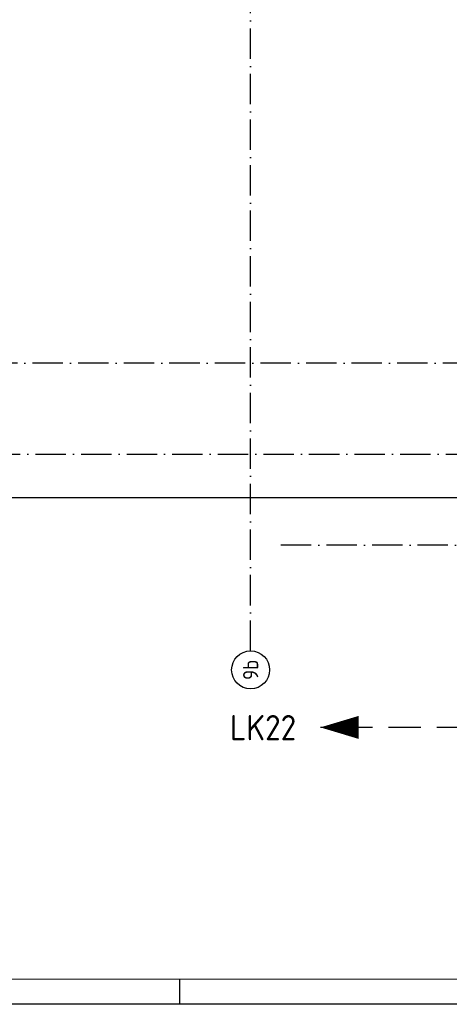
# Model space of a CAD drawing. Header units: millimetres. Extents: x 89505 to 240707, y 191 to 84291.
# Tile 18 of 50: x 165045 to 173529, y 191 to 19648. Entities that reach past the tile are written whole.
import ezdxf
from ezdxf.enums import TextEntityAlignment as Align

# ---------------------------------------------------------------- set-up
doc = ezdxf.new("R2010")
doc.units = ezdxf.units.MM
doc.header["$LTSCALE"] = 100
doc.linetypes.add('DASHDOT', pattern=[9, 6, -1.5, 0, -1.5])
doc.linetypes.add('HIDDEN', pattern=[9.525, 6.35, -3.175])
doc.layers.get('0').update_dxf_attribs({"linetype": 'CONTINUOUS'})
for name, color, linetype in [('AL$7----_STRAMIEN', 1, 'DASHDOT'), ('AL27----_DAKEN', 7, 'CONTINUOUS'), ('LIJN025', 10, 'CONTINUOUS'), ('LIJN050', 90, 'CONTINUOUS'), ('LIJN070', 130, 'CONTINUOUS'), ('TEKST25', 10, 'CONTINUOUS'), ('TEKST35', 50, 'CONTINUOUS'), ('TEKST50', 90, 'CONTINUOUS')]:
    doc.layers.add(name, color=color, linetype=linetype)
doc.styles.add('ISO', font='ISO.shx')
doc.styles.add('MAATVOERING', font='iso.shx')
doc.styles.add('ROMAND', font='romand')
doc.styles.get("Standard").update_dxf_attribs({"font": 'iso.shx'})

# ---------------------------------------------------------------- blocks, each defined once
blk = doc.blocks.new('A0-GE')
at = {"layer": 'LIJN025'}
blk.add_line((775, 0), (775, 5), dxfattribs=at)
blk.add_lwpolyline([(1500, 841), (1500, 0), (0, 0), (0, 841)], close=True, dxfattribs=at)
at = {"layer": 'LIJN050', "const_width": 0.2}
blk.add_lwpolyline([(1495, 836), (25, 836), (25, 5), (1495, 5)], close=True, dxfattribs=at)
at = {"layer": 'TEKST25', "style": 'ROMAND', "width": 2.899115}
blk.add_attdef('STATUS', text='', height=2.5, dxfattribs=at).set_placement((1454, 71.5), (1493, 71.5), align=Align.FIT)
at = {"layer": 'TEKST25', "style": 'ISO'}
for tag, p in [('E', (1455.25, 66)), ('NAAM-E', (1466.75, 66)), ('DATUM-E', (1485, 66)), ('D', (1455.25, 61)), ('NAAM-D', (1466.75, 61)), ('DATUM-D', (1485, 61)), ('C', (1455.25, 56)), ('NAAM-C', (1466.75, 56)), ('DATUM-C', (1485, 56)), ('B', (1455.25, 51)), ('NAAM-B', (1466.75, 51)), ('DATUM-B', (1485, 51)), ('A', (1455.25, 46)), ('NAAM-A', (1466.75, 46)), ('DATUM-A', (1485, 46))]:
    blk.add_attdef(tag, text='', height=2.5, dxfattribs=at).set_placement(p, align=Align.CENTER)
for tag, p in [('DATUM', (1332.75, 36.25)), ('SCHAAL', (1368, 36.25)), ('GETEKEND', (1398.25, 36.25)), ('GECONTOL.', (1433, 36.25)), ('FORMAAT', (1463.25, 28.25))]:
    blk.add_attdef(tag, p, '', height=2.5, dxfattribs=at)
at = {"layer": 'TEKST35', "style": 'ISO'}
for tag, p in [('PROJECT', (1334.5, 72.5)), ('PLAATS', (1334.5, 63.5)), ('INSTALLATIE-REGEL1', (1334.5, 52.5)), ('INSTALLATIE-REGEL2', (1334.5, 43.5))]:
    blk.add_attdef(tag, p, '', height=4, dxfattribs=at)
blk.add_attdef('PROJ.NR.', text='', height=4, dxfattribs=at).set_placement((1481, 23), align=Align.CENTER)
at = {"layer": 'TEKST50', "style": 'ISO'}
blk.add_attdef('FILE-NAAM', text='', height=5, dxfattribs=at).set_placement((1473.5, 7.5), align=Align.CENTER)
blk = doc.blocks.new('1011')
at = {"layer": 'AL$7----_STRAMIEN', "color": 7, "linetype": 'Continuous'}
blk.add_circle((-750, 0), 750, dxfattribs=at)
at = {"layer": 'AL$7----_STRAMIEN', "color": 3, "linetype": 'Continuous'}
blk.add_attdef('STR-NAAM', text='', height=600, rotation=360, dxfattribs=at).set_placement((-750, 0), align=Align.MIDDLE)

msp = doc.modelspace()

# ---------------------------------------------------------------- linework, layer by layer
at = {"layer": 'AL$7----_STRAMIEN', "color": 1}
msp.add_line((194205, 9263), (170205, 9263), dxfattribs=at)
at = {"layer": 'AL$7----_STRAMIEN'}
for points in [[(169605, 7175), (169605, 45867)], [(164457, 11063), (174358, 11063)]]:
    msp.add_lwpolyline(points, dxfattribs=at)
at = {"layer": 'AL$7----_STRAMIEN', "color": 1}
msp.add_lwpolyline([(183901, 12863), (143805, 12863), (120711, 12863)], dxfattribs=at)
at = {"layer": 'AL27----_DAKEN', "color": 8}
msp.add_line((164457, 10209), (173755, 10209), dxfattribs=at)
at = {"layer": 'LIJN050'}
msp.add_lwpolyline([(170982, 5663, 0, 453, 0), (171736, 5663, 453, 453, 0)], format="xyseb", dxfattribs=at)
at = {"layer": 'LIJN070', "linetype": 'HIDDEN'}
msp.add_line((173918, 5663), (170982, 5663), dxfattribs=at)

# ---------------------------------------------------------------- block references
at = {"xscale": 100, "yscale": 100, "zscale": 100}
msp.add_blockref('A0-GE', (90707, 191), dxfattribs=at)
at = {"layer": 'AL$7----_STRAMIEN', "xscale": 0.5, "yscale": 0.5, "zscale": 0.5, "rotation": 90}
msp.add_blockref('1011', (169605, 7175), dxfattribs=at).add_auto_attribs({'STR-NAAM': '9b'})

# ---------------------------------------------------------------- texts
at = {"layer": 'TEKST50', "style": 'MAATVOERING'}
msp.add_text('LK22', height=500, dxfattribs=at).set_placement((169197, 5408))

doc.saveas('drawing.dxf')
